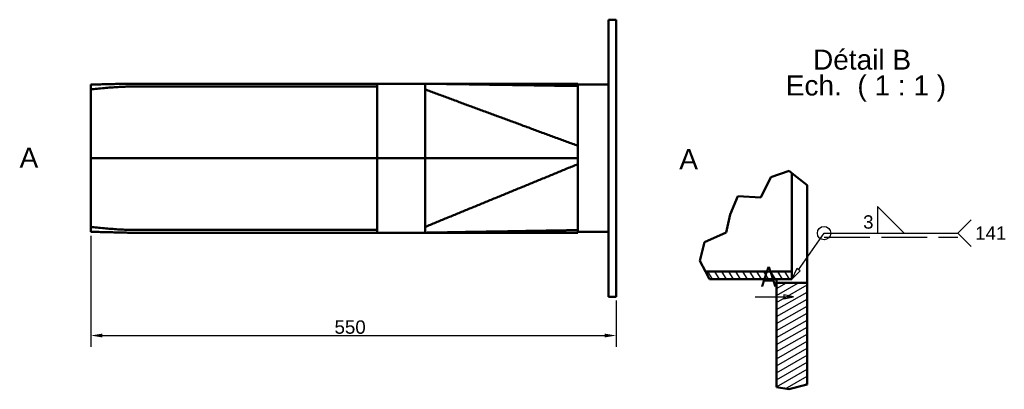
# Model space of a CAD drawing. Header units: millimetres. Extents: x -1509 to 14250, y 4402 to 14828.
# Tile 7 of 9: x 13993 to 14250, y 14569 to 14665. Entities that reach past the tile are written whole.
import ezdxf

# ---------------------------------------------------------------- set-up
doc = ezdxf.new("R2010")
doc.units = ezdxf.units.MM
doc.linetypes.add('ACAD_ISO02W100', pattern=[15, 12, -3])
doc.linetypes.add('CHAIN', pattern=[0.3543, 0.2362, -0.0295, 0.0591, -0.0295])
doc.layers.add('Ligne de coupe (ISO)', color=7, linetype='CHAIN', lineweight=30)
doc.styles.get("Standard").update_dxf_attribs({"font": 'ARIAL.TTF'})
doc.styles.add('Style de texte16', font='ARIAL.TTF')
doc.styles.add('Style de texte6', font='ARIAL.TTF')
doc.styles.add('Texte de libellé (ISO)', font='TAHOMA.TTF')
doc.dimstyles.new('1b 0 décimale', dxfattribs={"dimtxt": 3.5, "dimasz": 3, "dimexe": 3, "dimexo": 1, "dimgap": 0.4, "dimtad": 1, "dimdec": 0, "dimrnd": 1e-08, "dimtxsty": 'Standard', "dimblk1": 'CLOSEDBLANK', "dimblk2": 'CLOSED', "dimcen": 0.09, "dimdle": 8, "dimclrd": 250, "dimclre": 250, "dimclrt": 18, "dimazin": 2, "dimtfac": 1, "dimtofl": 0, "dimtmove": 0, "dimatfit": 3, "dimfxl": 1, "dimtolj": 1, "dimlwd": 25, "dimlwe": 25, "dimarcsym": 0})

# ---------------------------------------------------------------- blocks, each defined once
blk = doc.blocks.new('*D20')
at = {"color": 250, "linetype": 'Continuous', "lineweight": 25, "true_color": 0x333333}
for p, q in [((14011.19, 14608.91), (14011.19, 14579.79)), ((14148.69, 14591.96), (14148.69, 14579.79)), ((14014.19, 14582.79), (14145.69, 14582.79))]:
    blk.add_line(p, q, dxfattribs=at)
at = {"color": 250, "linetype": 'Continuous', "true_color": 0x333333}
for points in [[(14014.19, 14583.29), (14014.19, 14582.29), (14011.19, 14582.79)], [(14145.69, 14583.29), (14145.69, 14582.29), (14148.69, 14582.79)]]:
    blk.add_solid(points, dxfattribs=at)
at = {"layer": 'Defpoints', "color": 0, "linetype": 'Continuous'}
for p in [(14011.19, 14609.91), (14148.69, 14592.96), (14148.69, 14582.79)]:
    blk.add_point(p, dxfattribs=at)
at = {"color": 18, "linetype": 'Continuous', "lineweight": 25, "insert": (14079.09, 14584.98), "char_height": 3.5, "attachment_point": 5, "style": 'Style de texte6'}
blk.add_mtext('\\A1;550', dxfattribs=at)
blk = doc.blocks.new('_Closed')
at = {"color": 0, "linetype": 'ByBlock', "lineweight": -2}
for p, q in [((-1, 0.167), (0, 0)), ((-1, 0.167), (-1, -0.167)), ((0, 0), (-1, -0.167)), ((0, 0), (-1, 0))]:
    blk.add_line(p, q, dxfattribs=at)
blk = doc.blocks.new('_ClosedBlank')
at = {"color": 0, "linetype": 'ByBlock', "lineweight": -2}
for p, q in [((-1, 0.167), (0, 0)), ((-1, 0.167), (-1, -0.167)), ((0, 0), (-1, -0.167))]:
    blk.add_line(p, q, dxfattribs=at)
blk = doc.blocks.new('SectionConversion2D0')
at = {"layer": 'Ligne de coupe (ISO)', "linetype": 'Continuous'}
for p, q in [((342.94, 78.1), (352.94, 78.1)), ((347.94, 78.1), (350.44, 78.1)), ((352.94, 78.1), (350.44, 78.6)), ((350.44, 78.6), (350.44, 77.6)), ((350.44, 78.1), (352.94, 78.1)), ((350.44, 77.6), (352.94, 78.1))]:
    blk.add_line(p, q, dxfattribs=at)
at = {"layer": 'Ligne de coupe (ISO)', "linetype": 'Continuous', "flags": 128}
blk.add_lwpolyline([(350.44, 77.6), (352.94, 78.1), (350.44, 78.6), (350.44, 77.6)], dxfattribs=at)
at = {"layer": 'Ligne de coupe (ISO)'}
blk.add_solid([(350.44, 77.6), (352.94, 78.1), (350.44, 78.6), (350.44, 77.6)], dxfattribs=at)
at = {"layer": 'Ligne de coupe (ISO)', "insert": (344.32, 80.73), "char_height": 5.25, "attachment_point": 7, "style": 'Texte de libellé (ISO)'}
blk.add_mtext('A', dxfattribs=at)
blk = doc.blocks.new('SymboleConversion2D2')
at = {"linetype": 'Continuous', "lineweight": 25}
for p, q in [((381.93, 94.77), (374.93, 101.77)), ((374.93, 101.77), (374.93, 94.77)), ((395.93, 94.77), (399.43, 98.27)), ((354.24, 85.18), (360.93, 94.77)), ((360.93, 94.77), (395.93, 94.77)), ((374.93, 94.77), (381.93, 94.77)), ((395.93, 94.77), (399.43, 91.27)), ((353.83, 85.47), (352.52, 82.72)), ((354.65, 84.89), (353.83, 85.47)), ((352.52, 82.72), (354.65, 84.89))]:
    blk.add_line(p, q, dxfattribs=at)
at = {"linetype": 'ACAD_ISO02W100', "lineweight": 25}
blk.add_line((360.93, 93.72), (395.93, 93.72), dxfattribs=at)
at = {"linetype": 'Continuous', "lineweight": 25}
blk.add_circle((360.93, 94.77), 1.75, dxfattribs=at)

msp = doc.modelspace()

# ---------------------------------------------------------------- hatches: boundary and pattern name
at = {"linetype": 'Continuous', "lineweight": 25}
h = msp.add_hatch(dxfattribs=at)
h.set_pattern_fill('ANSI31', color=177, scale=12.7, angle=75, style=0)
h.set_pattern_definition([(120, (13842.2208, 14514.8293), (-1.374815, -0.79375), [])])
h.paths.add_polyline_path([(14172.13, 14599.55), (14173.19, 14597.55), (14194.74, 14597.55), (14194.74, 14599.55)])
h = msp.add_hatch(dxfattribs=at)
h.set_pattern_fill('ANSI31', color=177, scale=12.7, angle=-15, style=0)
h.set_pattern_definition([(30, (13842.2208, 14514.8293), (-0.79375, 1.374815), [])])
h.paths.add_polyline_path([(14193.95, 14568.71), (14198.74, 14569.98), (14198.74, 14596.55), (14190.74, 14596.55), (14190.74, 14569.25)])

# ---------------------------------------------------------------- linework, layer by layer
at = {"linetype": 'Continuous', "lineweight": 50}
for p, q in [((14146.69, 14592.96), (14146.69, 14665.46)), ((14148.69, 14665.46), (14146.69, 14665.46)), ((14148.69, 14592.96), (14148.69, 14665.46)), ((14011.19, 14647.21), (14011.19, 14648.51)), ((14021.77, 14648.71), (14086.17, 14648.71)), ((14098.69, 14648.71), (14086.17, 14648.71)), ((14098.69, 14647.21), (14098.69, 14648.71)), ((14098.69, 14648.71), (14098.69, 14647.21)), ((14138.69, 14648.1), (14138.69, 14648.71)), ((14146.69, 14648.46), (14138.69, 14648.46)), ((14011.19, 14629.21), (14011.19, 14647.21)), ((14086.17, 14647.96), (14021.77, 14647.96)), ((14086.18, 14629.21), (14086.18, 14647.21)), ((14086.19, 14647.21), (14086.19, 14629.21)), ((14098.69, 14647.21), (14098.69, 14629.21)), ((14098.69, 14629.21), (14098.69, 14647.21)), ((14138.69, 14632.45), (14138.69, 14648.1)), ((14138.69, 14629.21), (14138.69, 14632.45)), ((14086.18, 14629.21), (14011.19, 14629.21)), ((14011.19, 14629.21), (14086.18, 14629.21)), ((14011.19, 14611.21), (14011.19, 14629.21)), ((14086.18, 14611.21), (14086.18, 14629.21)), ((14086.19, 14629.21), (14086.18, 14629.21)), ((14086.18, 14629.21), (14086.19, 14629.21)), ((14086.19, 14629.21), (14086.19, 14611.21)), ((14098.69, 14629.21), (14086.19, 14629.21)), ((14086.19, 14629.21), (14098.69, 14629.21)), ((14098.69, 14629.21), (14098.69, 14611.21)), ((14098.69, 14611.21), (14098.69, 14629.21)), ((14138.69, 14627.65), (14138.69, 14629.21)), ((14138.69, 14610.37), (14138.69, 14627.65)), ((14189.22, 14624.24), (14193.98, 14625.87)), ((14193.98, 14625.87), (14194.74, 14625.27)), ((14194.74, 14625.27), (14194.74, 14599.55)), ((14194.74, 14625.27), (14198.74, 14622.16)), ((14186.57, 14618.9), (14189.22, 14624.24)), ((14198.74, 14622.16), (14198.74, 14596.55)), ((14178.6, 14614.49), (14180.6, 14619.3)), ((14180.6, 14619.3), (14186.57, 14618.9)), ((14177.56, 14609.74), (14178.6, 14614.49)), ((14011.19, 14609.91), (14011.19, 14611.21)), ((14021.77, 14610.46), (14086.17, 14610.46)), ((14086.17, 14609.71), (14021.77, 14609.71)), ((14098.69, 14609.71), (14086.17, 14609.71)), ((14098.69, 14609.71), (14098.69, 14611.21)), ((14098.69, 14611.21), (14098.69, 14609.71)), ((14138.69, 14609.71), (14138.69, 14610.37)), ((14146.69, 14609.96), (14138.69, 14609.96)), ((14171.87, 14607.24), (14177.56, 14609.74)), ((14170.64, 14602.37), (14171.87, 14607.24)), ((14172.13, 14599.55), (14170.64, 14602.37)), ((14194.74, 14599.55), (14172.13, 14599.55)), ((14173.19, 14597.55), (14172.13, 14599.55)), ((14194.74, 14597.55), (14194.74, 14599.55)), ((14173.19, 14597.55), (14194.74, 14597.55)), ((14190.74, 14596.55), (14190.74, 14597.55)), ((14190.74, 14596.55), (14190.74, 14569.25)), ((14198.74, 14596.55), (14190.74, 14596.55)), ((14198.74, 14569.98), (14198.74, 14596.55)), ((14148.69, 14592.96), (14146.69, 14592.96)), ((14193.95, 14568.71), (14190.74, 14569.25)), ((14198.74, 14569.98), (14193.95, 14568.71))]:
    msp.add_line(p, q, dxfattribs=at)
for points in [[(14011.19, 14648.51), (14011.6, 14648.51), (14012.02, 14648.51), (14012.45, 14648.51), (14012.88, 14648.52), (14013.31, 14648.52), (14013.75, 14648.53), (14014.19, 14648.54), (14014.63, 14648.55), (14015.07, 14648.56), (14015.52, 14648.57), (14015.97, 14648.58), (14016.42, 14648.6), (14016.87, 14648.61), (14017.32, 14648.62), (14017.77, 14648.64), (14018.22, 14648.65), (14018.67, 14648.66), (14019.12, 14648.67), (14019.56, 14648.68), (14020.01, 14648.69), (14020.45, 14648.7), (14020.89, 14648.7), (14021.33, 14648.71), (14021.77, 14648.71)], [(14086.17, 14648.71), (14086.17, 14648.71), (14086.17, 14648.7), (14086.18, 14648.68), (14086.18, 14648.66), (14086.18, 14648.63), (14086.18, 14648.59), (14086.18, 14648.55), (14086.18, 14648.51), (14086.18, 14648.45), (14086.18, 14648.4), (14086.18, 14648.33), (14086.18, 14648.27), (14086.18, 14648.2), (14086.19, 14648.12), (14086.19, 14648.04), (14086.19, 14647.96), (14086.19, 14647.87), (14086.19, 14647.78), (14086.19, 14647.69), (14086.19, 14647.59), (14086.19, 14647.5), (14086.19, 14647.4), (14086.19, 14647.3), (14086.19, 14647.21)], [(14098.69, 14648.71), (14099.19, 14648.71), (14099.69, 14648.71), (14100.19, 14648.71), (14100.69, 14648.71), (14101.19, 14648.71), (14101.69, 14648.71), (14102.19, 14648.71), (14102.69, 14648.71), (14103.19, 14648.71), (14103.69, 14648.71), (14104.19, 14648.71), (14104.69, 14648.71), (14105.19, 14648.71), (14105.69, 14648.71), (14106.19, 14648.71), (14106.69, 14648.71), (14107.19, 14648.71), (14107.69, 14648.71), (14108.19, 14648.71), (14108.69, 14648.71), (14109.19, 14648.71), (14109.69, 14648.71), (14110.19, 14648.71), (14110.69, 14648.71), (14111.19, 14648.71), (14111.69, 14648.71), (14112.19, 14648.71), (14112.69, 14648.71), (14113.19, 14648.71), (14113.69, 14648.71), (14114.19, 14648.71), (14114.69, 14648.71), (14115.19, 14648.71), (14115.69, 14648.71), (14116.19, 14648.71), (14116.69, 14648.71), (14117.19, 14648.71), (14117.69, 14648.71), (14118.19, 14648.71), (14118.69, 14648.71), (14119.19, 14648.71), (14119.69, 14648.71), (14120.19, 14648.71), (14120.69, 14648.71), (14121.19, 14648.71), (14121.69, 14648.71), (14122.19, 14648.71), (14122.69, 14648.71), (14123.19, 14648.71), (14123.69, 14648.71), (14124.19, 14648.71), (14124.69, 14648.71), (14125.19, 14648.71), (14125.69, 14648.71), (14126.19, 14648.71), (14126.69, 14648.71), (14127.19, 14648.71), (14127.69, 14648.71), (14128.19, 14648.71), (14128.69, 14648.71), (14129.19, 14648.71), (14129.69, 14648.71), (14130.19, 14648.71), (14130.69, 14648.71), (14131.19, 14648.71), (14131.69, 14648.71), (14132.19, 14648.71), (14132.69, 14648.71), (14133.19, 14648.71), (14133.69, 14648.71), (14134.19, 14648.71), (14134.69, 14648.71), (14135.19, 14648.71), (14135.69, 14648.71), (14136.19, 14648.71), (14136.69, 14648.71), (14137.19, 14648.71), (14137.69, 14648.71), (14138.19, 14648.71), (14138.69, 14648.71)], [(14138.69, 14648.1), (14138.37, 14648.11), (14138.06, 14648.11), (14137.74, 14648.12), (14137.43, 14648.12), (14137.11, 14648.13), (14136.8, 14648.13), (14136.48, 14648.14), (14136.17, 14648.14), (14135.85, 14648.15), (14135.54, 14648.15), (14135.22, 14648.16), (14134.91, 14648.16), (14134.59, 14648.17), (14134.28, 14648.17), (14133.96, 14648.17), (14133.65, 14648.18), (14133.33, 14648.18), (14133.02, 14648.19), (14132.7, 14648.19), (14132.39, 14648.2), (14132.07, 14648.2), (14131.76, 14648.21), (14131.44, 14648.21), (14131.13, 14648.22), (14130.81, 14648.22), (14130.5, 14648.23), (14130.18, 14648.23), (14129.87, 14648.24), (14129.55, 14648.24), (14129.24, 14648.25), (14128.92, 14648.25), (14128.61, 14648.26), (14128.29, 14648.26), (14127.98, 14648.27), (14127.66, 14648.27), (14127.35, 14648.27), (14127.03, 14648.28), (14126.72, 14648.28), (14126.4, 14648.29), (14126.09, 14648.29), (14125.77, 14648.3), (14125.46, 14648.3), (14125.14, 14648.31), (14124.83, 14648.31), (14124.51, 14648.32), (14124.2, 14648.32), (14123.88, 14648.33), (14123.57, 14648.33), (14123.25, 14648.34), (14122.94, 14648.34), (14122.62, 14648.35), (14122.31, 14648.35), (14121.99, 14648.36), (14121.68, 14648.36), (14121.36, 14648.37), (14121.05, 14648.37), (14120.73, 14648.37), (14120.42, 14648.38), (14120.1, 14648.38), (14119.79, 14648.39), (14119.47, 14648.39), (14119.16, 14648.4), (14118.84, 14648.4), (14118.53, 14648.41), (14118.21, 14648.41), (14117.9, 14648.42), (14117.58, 14648.42), (14117.27, 14648.43), (14116.95, 14648.43), (14116.64, 14648.44), (14116.32, 14648.44), (14116.01, 14648.45), (14115.69, 14648.45), (14115.38, 14648.46), (14115.06, 14648.46), (14114.75, 14648.47), (14114.43, 14648.47), (14114.12, 14648.47), (14113.8, 14648.48), (14113.49, 14648.48), (14113.17, 14648.49), (14112.86, 14648.49), (14112.54, 14648.5), (14112.23, 14648.5), (14111.91, 14648.51), (14111.6, 14648.51), (14111.28, 14648.52), (14110.97, 14648.52), (14110.65, 14648.53), (14110.34, 14648.53), (14110.02, 14648.54), (14109.71, 14648.54), (14109.39, 14648.55), (14109.08, 14648.55), (14108.76, 14648.56), (14108.45, 14648.56), (14108.13, 14648.57), (14107.82, 14648.57), (14107.5, 14648.57), (14107.19, 14648.58), (14106.87, 14648.58), (14106.56, 14648.59), (14106.24, 14648.59), (14105.93, 14648.6), (14105.61, 14648.6), (14105.3, 14648.61), (14104.99, 14648.61), (14104.67, 14648.62), (14104.36, 14648.62), (14104.04, 14648.63), (14103.73, 14648.63), (14103.41, 14648.64), (14103.1, 14648.64), (14102.78, 14648.65), (14102.47, 14648.65), (14102.15, 14648.66), (14101.84, 14648.66), (14101.52, 14648.67), (14101.21, 14648.67), (14100.89, 14648.67), (14100.58, 14648.68), (14100.26, 14648.68), (14099.95, 14648.69), (14099.63, 14648.69), (14099.32, 14648.7), (14099, 14648.7), (14098.69, 14648.71)], [(14021.77, 14647.96), (14021.35, 14647.96), (14020.93, 14647.95), (14020.5, 14647.94), (14020.07, 14647.92), (14019.63, 14647.91), (14019.19, 14647.89), (14018.74, 14647.86), (14018.29, 14647.83), (14017.84, 14647.81), (14017.39, 14647.77), (14016.94, 14647.74), (14016.48, 14647.7), (14016.03, 14647.67), (14015.57, 14647.63), (14015.12, 14647.59), (14014.67, 14647.55), (14014.22, 14647.51), (14013.77, 14647.46), (14013.33, 14647.42), (14012.89, 14647.38), (14012.46, 14647.34), (14012.03, 14647.29), (14011.6, 14647.25), (14011.19, 14647.21)], [(14086.18, 14647.21), (14086.18, 14647.26), (14086.18, 14647.3), (14086.18, 14647.35), (14086.18, 14647.4), (14086.18, 14647.45), (14086.18, 14647.5), (14086.18, 14647.54), (14086.18, 14647.58), (14086.18, 14647.63), (14086.18, 14647.67), (14086.18, 14647.7), (14086.18, 14647.74), (14086.18, 14647.77), (14086.18, 14647.8), (14086.18, 14647.83), (14086.18, 14647.86), (14086.18, 14647.88), (14086.18, 14647.9), (14086.18, 14647.92), (14086.17, 14647.93), (14086.17, 14647.94), (14086.17, 14647.95), (14086.17, 14647.96), (14086.17, 14647.96)], [(14138.69, 14632.45), (14138.33, 14632.59), (14137.97, 14632.72), (14137.61, 14632.85), (14137.26, 14632.98), (14136.9, 14633.11), (14136.54, 14633.24), (14136.19, 14633.38), (14135.83, 14633.51), (14135.47, 14633.64), (14135.11, 14633.77), (14134.76, 14633.9), (14134.4, 14634.04), (14134.04, 14634.17), (14133.69, 14634.3), (14133.33, 14634.43), (14132.97, 14634.56), (14132.61, 14634.69), (14132.26, 14634.83), (14131.9, 14634.96), (14131.54, 14635.09), (14131.19, 14635.22), (14130.83, 14635.35), (14130.47, 14635.48), (14130.11, 14635.62), (14129.76, 14635.75), (14129.4, 14635.88), (14129.04, 14636.01), (14128.69, 14636.14), (14128.33, 14636.27), (14127.97, 14636.41), (14127.61, 14636.54), (14127.26, 14636.67), (14126.9, 14636.8), (14126.54, 14636.93), (14126.19, 14637.06), (14125.83, 14637.2), (14125.47, 14637.33), (14125.11, 14637.46), (14124.76, 14637.59), (14124.4, 14637.72), (14124.04, 14637.86), (14123.69, 14637.99), (14123.33, 14638.12), (14122.97, 14638.25), (14122.61, 14638.38), (14122.26, 14638.51), (14121.9, 14638.65), (14121.54, 14638.78), (14121.19, 14638.91), (14120.83, 14639.04), (14120.47, 14639.17), (14120.11, 14639.3), (14119.76, 14639.44), (14119.4, 14639.57), (14119.04, 14639.7), (14118.69, 14639.83), (14118.33, 14639.96), (14117.97, 14640.09), (14117.61, 14640.23), (14117.26, 14640.36), (14116.9, 14640.49), (14116.54, 14640.62), (14116.19, 14640.75), (14115.83, 14640.89), (14115.47, 14641.02), (14115.11, 14641.15), (14114.76, 14641.28), (14114.4, 14641.41), (14114.04, 14641.54), (14113.69, 14641.68), (14113.33, 14641.81), (14112.97, 14641.94), (14112.61, 14642.07), (14112.26, 14642.2), (14111.9, 14642.33), (14111.54, 14642.47), (14111.19, 14642.6), (14110.83, 14642.73), (14110.47, 14642.86), (14110.11, 14642.99), (14109.76, 14643.12), (14109.4, 14643.26), (14109.04, 14643.39), (14108.69, 14643.52), (14108.33, 14643.65), (14107.97, 14643.78), (14107.61, 14643.91), (14107.26, 14644.05), (14106.9, 14644.18), (14106.54, 14644.31), (14106.19, 14644.44), (14105.83, 14644.57), (14105.47, 14644.71), (14105.11, 14644.84), (14104.76, 14644.97), (14104.4, 14645.1), (14104.04, 14645.23), (14103.69, 14645.36), (14103.33, 14645.5), (14102.97, 14645.63), (14102.61, 14645.76), (14102.26, 14645.89), (14101.9, 14646.02), (14101.54, 14646.15), (14101.19, 14646.29), (14100.83, 14646.42), (14100.47, 14646.55), (14100.11, 14646.68), (14099.76, 14646.81), (14099.4, 14646.94), (14099.04, 14647.08), (14098.69, 14647.21)], [(14138.69, 14629.21), (14138.25, 14629.21), (14137.78, 14629.21), (14137.34, 14629.21), (14136.97, 14629.21), (14136.65, 14629.21), (14136.31, 14629.21), (14135.93, 14629.21), (14135.52, 14629.21), (14135.09, 14629.21), (14134.63, 14629.21), (14134.15, 14629.21), (14133.66, 14629.21), (14133.16, 14629.21), (14132.66, 14629.21), (14132.15, 14629.21), (14131.64, 14629.21), (14131.12, 14629.21), (14130.6, 14629.21), (14130.08, 14629.21), (14129.56, 14629.21), (14129.04, 14629.21), (14128.52, 14629.21), (14128, 14629.21), (14127.48, 14629.21), (14126.97, 14629.21), (14126.46, 14629.21), (14125.95, 14629.21), (14125.45, 14629.21), (14124.95, 14629.21), (14124.47, 14629.21), (14123.98, 14629.21), (14123.51, 14629.21), (14123.05, 14629.21), (14122.59, 14629.21), (14122.15, 14629.21), (14121.72, 14629.21), (14121.3, 14629.21), (14120.89, 14629.21), (14120.5, 14629.21), (14120.12, 14629.21), (14119.75, 14629.21), (14119.41, 14629.21), (14119.08, 14629.21), (14118.76, 14629.21), (14118.46, 14629.21), (14118.16, 14629.21), (14117.86, 14629.21), (14117.56, 14629.21), (14117.25, 14629.21), (14116.95, 14629.21), (14116.64, 14629.21), (14116.33, 14629.21), (14116.01, 14629.21), (14115.7, 14629.21), (14115.39, 14629.21), (14115.07, 14629.21), (14114.75, 14629.21), (14114.43, 14629.21), (14114.12, 14629.21), (14113.8, 14629.21), (14113.47, 14629.21), (14113.15, 14629.21), (14112.83, 14629.21), (14112.51, 14629.21), (14112.18, 14629.21), (14111.86, 14629.21), (14111.53, 14629.21), (14111.21, 14629.21), (14110.88, 14629.21), (14110.55, 14629.21), (14110.23, 14629.21), (14109.9, 14629.21), (14109.58, 14629.21), (14109.25, 14629.21), (14108.92, 14629.21), (14108.6, 14629.21), (14108.27, 14629.21), (14107.94, 14629.21), (14107.62, 14629.21), (14107.29, 14629.21), (14106.97, 14629.21), (14106.65, 14629.21), (14106.32, 14629.21), (14106, 14629.21), (14105.68, 14629.21), (14105.36, 14629.21), (14105.04, 14629.21), (14104.72, 14629.21), (14104.41, 14629.21), (14104.09, 14629.21), (14103.77, 14629.21), (14103.46, 14629.21), (14103.15, 14629.21), (14102.84, 14629.21), (14102.53, 14629.21), (14102.22, 14629.21), (14101.92, 14629.21), (14101.61, 14629.21), (14101.31, 14629.21), (14101.01, 14629.21), (14100.71, 14629.21), (14100.42, 14629.21), (14100.12, 14629.21), (14099.83, 14629.21), (14099.54, 14629.21), (14099.25, 14629.21), (14098.97, 14629.21), (14098.69, 14629.21)], [(14098.69, 14629.21), (14099.02, 14629.21), (14099.36, 14629.21), (14099.71, 14629.21), (14100.06, 14629.21), (14100.41, 14629.21), (14100.77, 14629.21), (14101.13, 14629.21), (14101.49, 14629.21), (14101.86, 14629.21), (14102.23, 14629.21), (14102.6, 14629.21), (14102.97, 14629.21), (14103.35, 14629.21), (14103.73, 14629.21), (14104.11, 14629.21), (14104.5, 14629.21), (14104.89, 14629.21), (14105.27, 14629.21), (14105.66, 14629.21), (14106.06, 14629.21), (14106.45, 14629.21), (14106.84, 14629.21), (14107.24, 14629.21), (14107.64, 14629.21), (14108.03, 14629.21), (14108.43, 14629.21), (14108.83, 14629.21), (14109.23, 14629.21), (14109.63, 14629.21), (14110.03, 14629.21), (14110.43, 14629.21), (14110.83, 14629.21), (14111.23, 14629.21), (14111.63, 14629.21), (14112.03, 14629.21), (14112.43, 14629.21), (14112.83, 14629.21), (14113.23, 14629.21), (14113.62, 14629.21), (14114.02, 14629.21), (14114.41, 14629.21), (14114.81, 14629.21), (14115.2, 14629.21), (14115.59, 14629.21), (14115.97, 14629.21), (14116.36, 14629.21), (14116.74, 14629.21), (14117.12, 14629.21), (14117.5, 14629.21), (14117.88, 14629.21), (14118.25, 14629.21), (14118.62, 14629.21), (14118.99, 14629.21), (14119.36, 14629.21), (14119.72, 14629.21), (14120.08, 14629.21), (14120.45, 14629.21), (14120.82, 14629.21), (14121.2, 14629.21), (14121.58, 14629.21), (14121.96, 14629.21), (14122.35, 14629.21), (14122.74, 14629.21), (14123.13, 14629.21), (14123.52, 14629.21), (14123.92, 14629.21), (14124.32, 14629.21), (14124.71, 14629.21), (14125.11, 14629.21), (14125.52, 14629.21), (14125.92, 14629.21), (14126.32, 14629.21), (14126.72, 14629.21), (14127.12, 14629.21), (14127.52, 14629.21), (14127.92, 14629.21), (14128.32, 14629.21), (14128.72, 14629.21), (14129.11, 14629.21), (14129.51, 14629.21), (14129.9, 14629.21), (14130.29, 14629.21), (14130.67, 14629.21), (14131.05, 14629.21), (14131.43, 14629.21), (14131.79, 14629.21), (14132.14, 14629.21), (14132.49, 14629.21), (14132.84, 14629.21), (14133.19, 14629.21), (14133.55, 14629.21), (14133.92, 14629.21), (14134.3, 14629.21), (14134.7, 14629.21), (14135.12, 14629.21), (14135.57, 14629.21), (14135.98, 14629.21), (14136.35, 14629.21), (14136.68, 14629.21), (14136.96, 14629.21), (14137.22, 14629.21), (14137.45, 14629.21), (14137.66, 14629.21), (14137.87, 14629.21), (14138.06, 14629.21), (14138.26, 14629.21), (14138.47, 14629.21), (14138.69, 14629.21)], [(14138.69, 14627.65), (14138.33, 14627.51), (14137.98, 14627.36), (14137.62, 14627.22), (14137.27, 14627.07), (14136.92, 14626.93), (14136.56, 14626.78), (14136.21, 14626.64), (14135.85, 14626.49), (14135.5, 14626.34), (14135.15, 14626.2), (14134.79, 14626.05), (14134.44, 14625.91), (14134.08, 14625.76), (14133.73, 14625.62), (14133.38, 14625.47), (14133.02, 14625.33), (14132.67, 14625.18), (14132.31, 14625.03), (14131.96, 14624.89), (14131.61, 14624.74), (14131.25, 14624.6), (14130.9, 14624.45), (14130.54, 14624.31), (14130.19, 14624.16), (14129.84, 14624.02), (14129.48, 14623.87), (14129.13, 14623.72), (14128.77, 14623.58), (14128.42, 14623.43), (14128.07, 14623.29), (14127.71, 14623.14), (14127.36, 14623), (14127, 14622.85), (14126.65, 14622.71), (14126.3, 14622.56), (14125.94, 14622.41), (14125.59, 14622.27), (14125.23, 14622.12), (14124.88, 14621.98), (14124.53, 14621.83), (14124.17, 14621.69), (14123.82, 14621.54), (14123.46, 14621.4), (14123.11, 14621.25), (14122.76, 14621.1), (14122.4, 14620.96), (14122.05, 14620.81), (14121.69, 14620.67), (14121.34, 14620.52), (14120.99, 14620.38), (14120.63, 14620.23), (14120.28, 14620.09), (14119.92, 14619.94), (14119.57, 14619.79), (14119.22, 14619.65), (14118.86, 14619.5), (14118.51, 14619.36), (14118.15, 14619.21), (14117.8, 14619.07), (14117.45, 14618.92), (14117.09, 14618.78), (14116.74, 14618.63), (14116.38, 14618.49), (14116.03, 14618.34), (14115.68, 14618.19), (14115.32, 14618.05), (14114.97, 14617.9), (14114.62, 14617.76), (14114.26, 14617.61), (14113.91, 14617.47), (14113.55, 14617.32), (14113.2, 14617.18), (14112.85, 14617.03), (14112.49, 14616.88), (14112.14, 14616.74), (14111.78, 14616.59), (14111.43, 14616.45), (14111.08, 14616.3), (14110.72, 14616.16), (14110.37, 14616.01), (14110.01, 14615.87), (14109.66, 14615.72), (14109.31, 14615.57), (14108.95, 14615.43), (14108.6, 14615.28), (14108.24, 14615.14), (14107.89, 14614.99), (14107.54, 14614.85), (14107.18, 14614.7), (14106.83, 14614.56), (14106.47, 14614.41), (14106.12, 14614.26), (14105.77, 14614.12), (14105.41, 14613.97), (14105.06, 14613.83), (14104.7, 14613.68), (14104.35, 14613.54), (14104, 14613.39), (14103.64, 14613.25), (14103.29, 14613.1), (14102.93, 14612.95), (14102.58, 14612.81), (14102.23, 14612.66), (14101.87, 14612.52), (14101.52, 14612.37), (14101.16, 14612.23), (14100.81, 14612.08), (14100.46, 14611.94), (14100.1, 14611.79), (14099.75, 14611.64), (14099.39, 14611.5), (14099.04, 14611.35), (14098.69, 14611.21)], [(14011.19, 14611.21), (14011.6, 14611.17), (14012.03, 14611.12), (14012.46, 14611.08), (14012.89, 14611.04), (14013.33, 14611), (14013.77, 14610.95), (14014.22, 14610.91), (14014.67, 14610.87), (14015.12, 14610.83), (14015.57, 14610.79), (14016.03, 14610.75), (14016.48, 14610.71), (14016.94, 14610.68), (14017.39, 14610.64), (14017.84, 14610.61), (14018.29, 14610.58), (14018.74, 14610.55), (14019.19, 14610.53), (14019.63, 14610.51), (14020.07, 14610.49), (14020.5, 14610.48), (14020.93, 14610.47), (14021.35, 14610.46), (14021.77, 14610.46)], [(14021.77, 14609.71), (14021.33, 14609.71), (14020.89, 14609.71), (14020.45, 14609.72), (14020.01, 14609.73), (14019.56, 14609.73), (14019.12, 14609.74), (14018.67, 14609.76), (14018.22, 14609.77), (14017.77, 14609.78), (14017.32, 14609.79), (14016.87, 14609.81), (14016.42, 14609.82), (14015.97, 14609.83), (14015.52, 14609.84), (14015.07, 14609.86), (14014.63, 14609.87), (14014.19, 14609.88), (14013.75, 14609.88), (14013.31, 14609.89), (14012.88, 14609.9), (14012.45, 14609.9), (14012.02, 14609.91), (14011.6, 14609.91), (14011.19, 14609.91)], [(14086.17, 14610.46), (14086.17, 14610.46), (14086.17, 14610.46), (14086.17, 14610.47), (14086.17, 14610.48), (14086.18, 14610.5), (14086.18, 14610.52), (14086.18, 14610.54), (14086.18, 14610.56), (14086.18, 14610.59), (14086.18, 14610.61), (14086.18, 14610.65), (14086.18, 14610.68), (14086.18, 14610.71), (14086.18, 14610.75), (14086.18, 14610.79), (14086.18, 14610.83), (14086.18, 14610.88), (14086.18, 14610.92), (14086.18, 14610.97), (14086.18, 14611.02), (14086.18, 14611.06), (14086.18, 14611.11), (14086.18, 14611.16), (14086.18, 14611.21)], [(14086.19, 14611.21), (14086.19, 14611.11), (14086.19, 14611.02), (14086.19, 14610.92), (14086.19, 14610.82), (14086.19, 14610.73), (14086.19, 14610.63), (14086.19, 14610.54), (14086.19, 14610.46), (14086.19, 14610.37), (14086.19, 14610.29), (14086.18, 14610.22), (14086.18, 14610.15), (14086.18, 14610.08), (14086.18, 14610.02), (14086.18, 14609.96), (14086.18, 14609.91), (14086.18, 14609.86), (14086.18, 14609.82), (14086.18, 14609.79), (14086.18, 14609.76), (14086.18, 14609.74), (14086.17, 14609.72), (14086.17, 14609.71), (14086.17, 14609.71)], [(14138.69, 14610.37), (14138.37, 14610.37), (14138.06, 14610.36), (14137.74, 14610.36), (14137.43, 14610.35), (14137.11, 14610.35), (14136.8, 14610.34), (14136.48, 14610.34), (14136.17, 14610.33), (14135.85, 14610.33), (14135.54, 14610.32), (14135.22, 14610.32), (14134.91, 14610.31), (14134.59, 14610.31), (14134.28, 14610.3), (14133.96, 14610.3), (14133.65, 14610.29), (14133.33, 14610.29), (14133.02, 14610.28), (14132.7, 14610.27), (14132.39, 14610.27), (14132.07, 14610.26), (14131.76, 14610.26), (14131.44, 14610.25), (14131.13, 14610.25), (14130.81, 14610.24), (14130.5, 14610.24), (14130.18, 14610.23), (14129.87, 14610.23), (14129.55, 14610.22), (14129.24, 14610.22), (14128.92, 14610.21), (14128.61, 14610.21), (14128.29, 14610.2), (14127.98, 14610.2), (14127.66, 14610.19), (14127.35, 14610.19), (14127.03, 14610.18), (14126.72, 14610.18), (14126.4, 14610.17), (14126.09, 14610.16), (14125.77, 14610.16), (14125.46, 14610.15), (14125.14, 14610.15), (14124.83, 14610.14), (14124.51, 14610.14), (14124.2, 14610.13), (14123.88, 14610.13), (14123.57, 14610.12), (14123.25, 14610.12), (14122.94, 14610.11), (14122.62, 14610.11), (14122.31, 14610.1), (14121.99, 14610.1), (14121.68, 14610.09), (14121.36, 14610.09), (14121.05, 14610.08), (14120.73, 14610.08), (14120.42, 14610.07), (14120.1, 14610.06), (14119.79, 14610.06), (14119.47, 14610.05), (14119.16, 14610.05), (14118.84, 14610.04), (14118.53, 14610.04), (14118.21, 14610.03), (14117.9, 14610.03), (14117.58, 14610.02), (14117.27, 14610.02), (14116.95, 14610.01), (14116.64, 14610.01), (14116.32, 14610), (14116.01, 14610), (14115.69, 14609.99), (14115.38, 14609.99), (14115.06, 14609.98), (14114.75, 14609.98), (14114.43, 14609.97), (14114.12, 14609.97), (14113.8, 14609.96), (14113.49, 14609.95), (14113.17, 14609.95), (14112.86, 14609.94), (14112.54, 14609.94), (14112.23, 14609.93), (14111.91, 14609.93), (14111.6, 14609.92), (14111.28, 14609.92), (14110.97, 14609.91), (14110.65, 14609.91), (14110.34, 14609.9), (14110.02, 14609.9), (14109.71, 14609.89), (14109.39, 14609.89), (14109.08, 14609.88), (14108.76, 14609.88), (14108.45, 14609.87), (14108.13, 14609.87), (14107.82, 14609.86), (14107.5, 14609.86), (14107.19, 14609.85), (14106.87, 14609.84), (14106.56, 14609.84), (14106.24, 14609.83), (14105.93, 14609.83), (14105.61, 14609.82), (14105.3, 14609.82), (14104.99, 14609.81), (14104.67, 14609.81), (14104.36, 14609.8), (14104.04, 14609.8), (14103.73, 14609.79), (14103.41, 14609.79), (14103.1, 14609.78), (14102.78, 14609.78), (14102.47, 14609.77), (14102.15, 14609.77), (14101.84, 14609.76), (14101.52, 14609.76), (14101.21, 14609.75), (14100.89, 14609.74), (14100.58, 14609.74), (14100.26, 14609.73), (14099.95, 14609.73), (14099.63, 14609.72), (14099.32, 14609.72), (14099, 14609.71), (14098.69, 14609.71)], [(14138.69, 14609.71), (14138.19, 14609.71), (14137.7, 14609.71), (14137.2, 14609.71), (14136.71, 14609.71), (14136.22, 14609.71), (14135.72, 14609.71), (14135.23, 14609.71), (14134.74, 14609.71), (14134.24, 14609.71), (14133.75, 14609.71), (14133.25, 14609.71), (14132.76, 14609.71), (14132.27, 14609.71), (14131.77, 14609.71), (14131.28, 14609.71), (14130.78, 14609.71), (14130.29, 14609.71), (14129.8, 14609.71), (14129.3, 14609.71), (14128.81, 14609.71), (14128.32, 14609.71), (14127.82, 14609.71), (14127.33, 14609.71), (14126.83, 14609.71), (14126.34, 14609.71), (14125.85, 14609.71), (14125.35, 14609.71), (14124.86, 14609.71), (14124.36, 14609.71), (14123.87, 14609.71), (14123.38, 14609.71), (14122.88, 14609.71), (14122.39, 14609.71), (14121.9, 14609.71), (14121.4, 14609.71), (14120.91, 14609.71), (14120.41, 14609.71), (14119.92, 14609.71), (14119.43, 14609.71), (14118.93, 14609.71), (14118.44, 14609.71), (14117.95, 14609.71), (14117.45, 14609.71), (14116.96, 14609.71), (14116.46, 14609.71), (14115.97, 14609.71), (14115.48, 14609.71), (14114.98, 14609.71), (14114.49, 14609.71), (14113.99, 14609.71), (14113.5, 14609.71), (14113.01, 14609.71), (14112.51, 14609.71), (14112.02, 14609.71), (14111.53, 14609.71), (14111.03, 14609.71), (14110.54, 14609.71), (14110.04, 14609.71), (14109.55, 14609.71), (14109.06, 14609.71), (14108.56, 14609.71), (14108.07, 14609.71), (14107.57, 14609.71), (14107.08, 14609.71), (14106.59, 14609.71), (14106.09, 14609.71), (14105.6, 14609.71), (14105.11, 14609.71), (14104.61, 14609.71), (14104.12, 14609.71), (14103.62, 14609.71), (14103.13, 14609.71), (14102.64, 14609.71), (14102.14, 14609.71), (14101.65, 14609.71), (14101.15, 14609.71), (14100.66, 14609.71), (14100.17, 14609.71), (14099.67, 14609.71), (14099.18, 14609.71), (14098.69, 14609.71)]]:
    msp.add_lwpolyline(points, dxfattribs=at)

# ---------------------------------------------------------------- block references
for name in ['SymboleConversion2D2', 'SectionConversion2D0']:
    msp.add_blockref(name, (13842.22, 14514.83))

# ---------------------------------------------------------------- texts
at = {"color": 47, "linetype": 'Continuous', "lineweight": 50, "char_height": 5.25, "attachment_point": 7, "style": 'Style de texte16'}
for s, insert in [('Détail B ', (14200.26, 14652.31)), ('Ech.  ( 1 : 1 )', (14193.13, 14644.04))]:
    msp.add_mtext(s, dxfattribs=dict(at, insert=insert))
at = {"linetype": 'Continuous', "lineweight": 70, "char_height": 5.25, "attachment_point": 7, "style": 'Style de texte16'}
for insert in [(13992.56, 14626.74), (14165.26, 14626.33)]:
    msp.add_mtext('A', dxfattribs=dict(at, insert=insert)).dxf.unprotected_set("ltscale", 0)
at = {"linetype": 'Continuous', "lineweight": 25, "char_height": 3.5, "attachment_point": 7, "style": 'Style de texte6'}
for s, insert in [('3', (14213.38, 14610.71)), ('141', (14242.7, 14607.84))]:
    msp.add_mtext(s, dxfattribs=dict(at, insert=insert))

# ---------------------------------------------------------------- dimensions: what is measured, and where the dimension line sits
at = {"linetype": 'Continuous', "lineweight": 25}
dim = msp.add_linear_dim(base=(14148.69, 14582.79), p1=(14011.19, 14609.91), p2=(14148.69, 14592.96), dimstyle='1b 0 décimale', override={"dimdec": 0, "dimlfac": 4, "dimtxsty": 'Style de texte6', "dimtp": 0, "dimtm": 0, "dimtdec": 2}, dxfattribs=at)
dim.commit()
dim.dimension.update_dxf_attribs({"geometry": '*D20', "text_midpoint": (14079.09, 14582.79), "dimtype": 160})

doc.saveas('drawing.dxf')
